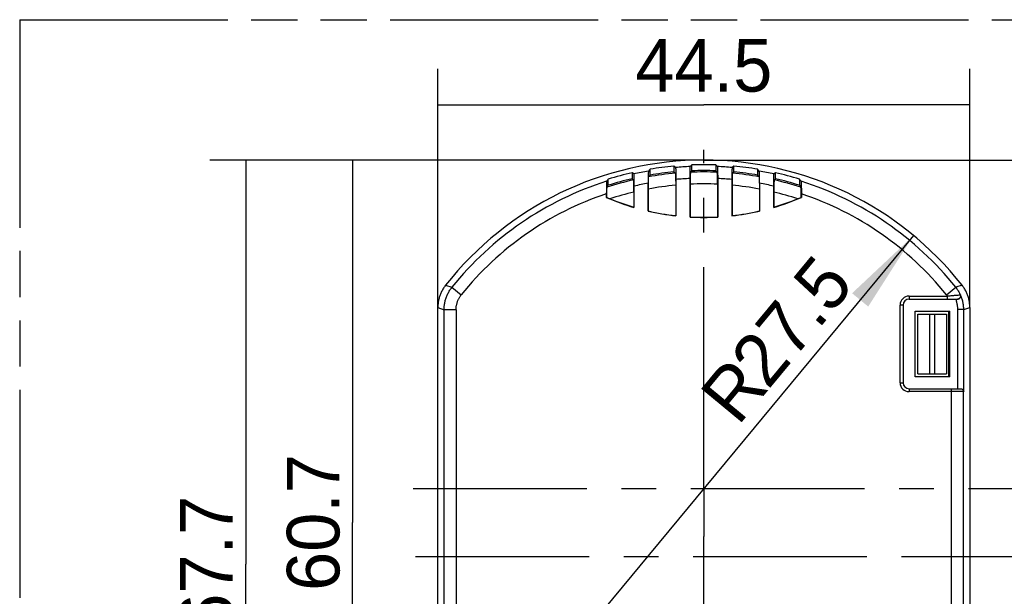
# Model space of a CAD drawing. Header units: millimetres. Extents: x 0 to 210, y 0 to 297.
# Tile 9 of 19: x 50 to 91, y 159 to 183. Entities that reach past the tile are written whole.
import ezdxf
from ezdxf.enums import TextEntityAlignment as Align

# ---------------------------------------------------------------- set-up
doc = ezdxf.new("R2010")
doc.units = ezdxf.units.MM
doc.header["$LTSCALE"] = 19.36
doc.linetypes.add('CENTER', pattern=[0.6, 0.375, -0.075, 0.075, -0.075])
doc.linetypes.add('PHANTOM', pattern=[0.8, 0.45, -0.05, 0.1, -0.05, 0.1, -0.05])
doc.layers.get('0').update_dxf_attribs({"linetype": 'CONTINUOUS'})
for name, color, linetype in [('DEFAULT_3', 7, 'PHANTOM'), ('Z_AXIS', 7, 'CONTINUOUS'), ('Z_DIM_2D', 7, 'CONTINUOUS')]:
    doc.layers.add(name, color=color, linetype=linetype)
doc.styles.add('TEXTSTYLE_3', font='tridonic-metric-print-light.otf')
doc.dimstyles.new('DIMSTYLE_2', dxfattribs={"dimtxt": 2.2, "dimasz": 3.5, "dimexe": 1.5, "dimexo": 0, "dimgap": 0.55, "dimtad": 1, "dimdec": 1, "dimlfac": 2, "dimdsep": 46, "dimtxsty": 'TEXTSTYLE_3', "dimblk": '_FILLED', "dimblk1": '_FILLED', "dimblk2": '_FILLED', "dimcen": 0.09, "dimclrt": 5, "dimadec": 4, "dimazin": 2, "dimtp": 0.3, "dimtm": 0.3, "dimtfac": 1, "dimtdec": 1, "dimtofl": 0, "dimtmove": 0, "dimatfit": 3, "dimldrblk": '_FILLED', "dimfxl": 0, "dimtolj": 1, "dimarcsym": 0})
doc.dimstyles.new('DIMSTYLE_4', dxfattribs={"dimtxt": 2.2, "dimasz": 3.5, "dimexe": 1.5, "dimexo": 0, "dimgap": 0.55, "dimtad": 1, "dimdec": 1, "dimlfac": 2, "dimdsep": 46, "dimtxsty": 'TEXTSTYLE_3', "dimblk": '_FILLED', "dimblk1": '_FILLED', "dimblk2": '_FILLED', "dimcen": 0.09, "dimclrt": 5, "dimadec": 4, "dimazin": 2, "dimtp": 0.1, "dimtm": 0.1, "dimtfac": 1, "dimtdec": 1, "dimtofl": 0, "dimtmove": 0, "dimatfit": 3, "dimldrblk": '_FILLED', "dimfxl": 0, "dimtolj": 1, "dimarcsym": 0})
doc.dimstyles.new('DIMSTYLE_5', dxfattribs={"dimtxt": 2.2, "dimasz": 3.5, "dimexe": 1.5, "dimexo": 0, "dimgap": 0.55, "dimtad": 1, "dimlfac": 2, "dimdsep": 46, "dimtxsty": 'TEXTSTYLE_3', "dimblk": '_FILLED', "dimblk1": '_FILLED', "dimblk2": '_FILLED', "dimcen": 0.09, "dimclrt": 5, "dimadec": 4, "dimazin": 2, "dimtp": 0.3, "dimtm": 0.3, "dimtfac": 1, "dimtofl": 0, "dimtmove": 0, "dimatfit": 3, "dimldrblk": '_FILLED', "dimfxl": 0, "dimtolj": 1, "dimarcsym": 0})
doc.dimstyles.new('DIMSTYLE_7', dxfattribs={"dimtxt": 2.2, "dimasz": 3.5, "dimexe": 1.5, "dimexo": 0, "dimtad": 1, "dimdec": 4, "dimlfac": 2, "dimdsep": 46, "dimtxsty": 'TEXTSTYLE_3', "dimblk": '_FILLED', "dimblk1": '_FILLED', "dimblk2": '_FILLED', "dimcen": 0.09, "dimclrt": 5, "dimadec": 4, "dimazin": 2, "dimtp": 0.2, "dimtm": 0.2, "dimtfac": 1, "dimtdec": 4, "dimtofl": 0, "dimtmove": 0, "dimatfit": 3, "dimldrblk": '_FILLED', "dimfxl": 0, "dimtolj": 1, "dimarcsym": 0})

# ---------------------------------------------------------------- blocks, each defined once
blk = doc.blocks.new('*D3')
at = {"layer": 'Z_DIM_2D', "color": 2, "linetype": 'Continuous', "transparency": 16777216}
for p, q in [((78.139, 177.022), (57.483, 177.022)), ((58.983, 177.022), (58.983, 160.102)), ((58.983, 143.183), (58.983, 160.102)), ((78.139, 143.183), (57.483, 143.183))]:
    blk.add_line(p, q, dxfattribs=at)
at = {"layer": 'Z_DIM_2D', "color": 5, "linetype": 'Continuous', "transparency": 16777216, "style": 'TEXTSTYLE_3'}
blk.add_text('67.7', height=2.2, rotation=90, dxfattribs=at).set_placement((58.433, 160.102), align=Align.CENTER)
blk = doc.blocks.new('_FILLED')
at = {"color": 0, "linetype": 'ByBlock'}
blk.add_solid([(0, 0), (-1, 0.125), (-1, -0.125)], dxfattribs=at)
blk = doc.blocks.new('_NONE')
blk = doc.blocks.new('*D6')
at = {"layer": 'Z_DIM_2D', "color": 2, "linetype": 'Continuous', "transparency": 16777216}
for p, q in [((94.192, 163.272), (94.192, 170.083)), ((94.192, 170.083), (94.192, 161.853)), ((89.816, 163.272), (95.692, 163.272)), ((94.192, 155.433), (94.192, 161.853)), ((86.678, 160.433), (95.692, 160.433)), ((94.192, 160.433), (94.192, 155.433))]:
    blk.add_line(p, q, dxfattribs=at)
at = {"layer": 'Z_DIM_2D', "color": 5, "linetype": 'Continuous', "transparency": 16777216, "style": 'TEXTSTYLE_3'}
for s, p in [(')', (93.642, 168.916)), ('5.7', (93.642, 165.262)), ('(', (93.642, 164.095))]:
    blk.add_text(s, height=2.2, rotation=90, dxfattribs=at).set_placement(p)
blk = doc.blocks.new('*D8')
at = {"layer": 'Z_DIM_2D', "color": 2, "linetype": 'Continuous', "transparency": 16777216}
for p, q in [((78.139, 177.022), (100.312, 177.022)), ((98.812, 177.022), (98.812, 164.298)), ((98.812, 151.573), (98.812, 164.298)), ((87.29, 151.573), (100.312, 151.573))]:
    blk.add_line(p, q, dxfattribs=at)
at = {"layer": 'Z_DIM_2D', "color": 5, "linetype": 'Continuous', "transparency": 16777216, "style": 'TEXTSTYLE_3'}
blk.add_text('50.9', height=2.2, rotation=90, dxfattribs=at).set_placement((98.262, 164.298), align=Align.CENTER)
blk = doc.blocks.new('*D11')
at = {"layer": 'Z_DIM_2D', "color": 2, "linetype": 'Continuous', "transparency": 16777216}
for p, q in [((78.139, 177.022), (61.948, 177.022)), ((63.448, 177.022), (63.448, 161.853)), ((63.448, 146.683), (63.448, 161.853)), ((78.139, 146.683), (61.948, 146.683))]:
    blk.add_line(p, q, dxfattribs=at)
at = {"layer": 'Z_DIM_2D', "color": 5, "linetype": 'Continuous', "transparency": 16777216, "style": 'TEXTSTYLE_3'}
blk.add_text('60.7', height=2.2, rotation=90, dxfattribs=at).set_placement((62.898, 161.853), align=Align.CENTER)
blk = doc.blocks.new('*D13')
at = {"layer": 'Z_DIM_2D', "color": 2, "linetype": 'Continuous', "transparency": 16777216}
for p, q in [((67.014, 170.85), (67.014, 180.834)), ((89.264, 170.85), (89.264, 180.834)), ((67.014, 179.334), (78.139, 179.334)), ((89.264, 179.334), (78.139, 179.334))]:
    blk.add_line(p, q, dxfattribs=at)
at = {"layer": 'Z_DIM_2D', "color": 5, "linetype": 'Continuous', "transparency": 16777216, "style": 'TEXTSTYLE_3'}
blk.add_text('44.5', height=2.2, dxfattribs=at).set_placement((78.139, 179.884), align=Align.CENTER)
blk = doc.blocks.new('*D15')
at = {"layer": 'Z_DIM_2D', "color": 2, "linetype": 'Continuous', "transparency": 16777216}
blk.add_line((86.908, 173.863), (73.915, 158.172), dxfattribs=at)
at = {"layer": 'Z_DIM_2D', "color": 2, "linetype": 'Continuous', "transparency": 16777216, "xscale": 3.5, "yscale": 3.5, "zscale": 3.5, "rotation": 50.37459795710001}
blk.add_blockref('_FILLED', (86.908, 173.863), dxfattribs=at)
at = {"layer": 'Z_DIM_2D', "color": 5, "linetype": 'Continuous', "transparency": 16777216, "style": 'TEXTSTYLE_3'}
for s, p in [('27.5', (80.824, 167.378)), ('R', (79.568, 165.861))]:
    blk.add_text(s, height=2.2, rotation=50.3746, dxfattribs=at).set_placement(p)

msp = doc.modelspace()

# ---------------------------------------------------------------- linework, layer by layer
at = {"color": 7, "linetype": 'Continuous'}
for p, q in [((76.888584, 176.768007), (76.888584, 176.521939)), ((76.954392, 176.707879), (76.888584, 176.768007)), ((76.959472, 176.663241), (76.96027, 176.648057)), ((77.56548, 176.653911), (77.566244, 176.67342)), ((77.638584, 176.816546), (77.572777, 176.748099)), ((77.638584, 176.571376), (77.638584, 176.816546)), ((78.638584, 176.816546), (78.638584, 176.571376)), ((78.704392, 176.748099), (78.638584, 176.816546)), ((78.709715, 176.698725), (78.71053, 176.682386)), ((78.71053, 176.682386), (78.711312, 176.663906)), ((78.711312, 176.663906), (78.712059, 176.643364)), ((79.388584, 176.768007), (79.322777, 176.707879)), ((79.388584, 176.521939), (79.388584, 176.768007)), ((75.138584, 176.489587), (75.138584, 176.238237)), ((75.204392, 176.436938), (75.138584, 176.489587)), ((75.209423, 176.392912), (75.210217, 176.377772)), ((75.210217, 176.377772), (75.210987, 176.360559)), ((75.210987, 176.360559), (75.211724, 176.341471)), ((75.211724, 176.341471), (75.212417, 176.320723)), ((75.213375, 176.286639), (75.213958, 176.261969)), ((75.213958, 176.261969), (75.214503, 176.235571)), ((75.810316, 176.281986), (75.809669, 176.23469)), ((75.811073, 176.326555), (75.810316, 176.281986)), ((75.811639, 176.354777), (75.811073, 176.326555)), ((75.812246, 176.381501), (75.811639, 176.354777)), ((75.812894, 176.40668), (75.812246, 176.381501)), ((75.813582, 176.430316), (75.812894, 176.40668)), ((75.814307, 176.452292), (75.813582, 176.430316)), ((75.815066, 176.472441), (75.814307, 176.452292)), ((75.815849, 176.490587), (75.815066, 176.472441)), ((75.828242, 176.318524), (75.88765, 176.389036)), ((75.88765, 176.389036), (75.888169, 176.637639)), ((76.888584, 176.521939), (76.947845, 176.467895)), ((76.953315, 176.416388), (76.954087, 176.400525)), ((76.954087, 176.400525), (76.954833, 176.382638)), ((76.954833, 176.382638), (76.955549, 176.362763)), ((76.955549, 176.362763), (76.956228, 176.341106)), ((76.956228, 176.341106), (76.956864, 176.317836)), ((76.956864, 176.317836), (76.957457, 176.293041)), ((76.957457, 176.293041), (76.958005, 176.266746)), ((76.958005, 176.266746), (76.958507, 176.239028)), ((76.96027, 176.648057), (76.961043, 176.630862)), ((76.961043, 176.630862), (76.96178, 176.611833)), ((76.96178, 176.611833), (76.962473, 176.591189)), ((76.962473, 176.591189), (76.96312, 176.569056)), ((76.96312, 176.569056), (76.963722, 176.545428)), ((76.963722, 176.545428), (76.964282, 176.520236)), ((76.964282, 176.520236), (76.964802, 176.493342)), ((76.964802, 176.493342), (76.96528, 176.464794)), ((76.96528, 176.464794), (76.965711, 176.434828)), ((76.965711, 176.434828), (76.966092, 176.403652)), ((76.966092, 176.403652), (76.966417, 176.371736)), ((76.966417, 176.371736), (76.96668, 176.339656)), ((76.96668, 176.339656), (76.966882, 176.307393)), ((76.966882, 176.307393), (76.967026, 176.27481)), ((76.967026, 176.27481), (76.967112, 176.241748)), ((77.560027, 174.635808), (77.560059, 176.282364)), ((77.560059, 176.282364), (77.560155, 176.317301)), ((77.560155, 176.317301), (77.560316, 176.351887)), ((77.560316, 176.351887), (77.560539, 176.385958)), ((77.560539, 176.385958), (77.560824, 176.419353)), ((77.560824, 176.419353), (77.56117, 176.451907)), ((77.56117, 176.451907), (77.561575, 176.483456)), ((77.561575, 176.483456), (77.562037, 176.513843)), ((77.562037, 176.513843), (77.562554, 176.542938)), ((77.562554, 176.542938), (77.563122, 176.570572)), ((77.563122, 176.570572), (77.56374, 176.59661)), ((77.56374, 176.59661), (77.564404, 176.620923)), ((77.568583, 176.27542), (77.568121, 176.245048)), ((77.569099, 176.304499), (77.568583, 176.27542)), ((77.569667, 176.332122), (77.569099, 176.304499)), ((77.570285, 176.358158), (77.569667, 176.332122)), ((77.570949, 176.382481), (77.570285, 176.358158)), ((77.57279, 176.435016), (77.572025, 176.415492)), ((77.579323, 176.509709), (77.638584, 176.571376)), ((78.638584, 176.571376), (78.697845, 176.509709)), ((78.703983, 176.443999), (78.703169, 176.460334)), ((78.704765, 176.425531), (78.703983, 176.443999)), ((78.705511, 176.405003), (78.704765, 176.425531)), ((78.706218, 176.382529), (78.705511, 176.405003)), ((78.706882, 176.358215), (78.706218, 176.382529)), ((78.7075, 176.332177), (78.706882, 176.358215)), ((78.708069, 176.304542), (78.7075, 176.332177)), ((78.708585, 176.275447), (78.708069, 176.304542)), ((78.709047, 176.24506), (78.708585, 176.275447)), ((78.712059, 176.643364), (78.712766, 176.620875)), ((78.712766, 176.620875), (78.71343, 176.596553)), ((78.71343, 176.596553), (78.714048, 176.570517)), ((78.714048, 176.570517), (78.714616, 176.542894)), ((78.714616, 176.542894), (78.715132, 176.513816)), ((78.715132, 176.513816), (78.715594, 176.483445)), ((78.715594, 176.483445), (78.715998, 176.451906)), ((78.715998, 176.451906), (78.716344, 176.419354)), ((78.716344, 176.419354), (78.71663, 176.385958)), ((78.71663, 176.385958), (78.716853, 176.351886)), ((78.716853, 176.351886), (78.717013, 176.317301)), ((78.717013, 176.317301), (78.71711, 176.282365)), ((78.71711, 176.282365), (78.717142, 174.635808)), ((79.31021, 176.290808), (79.310056, 176.240849)), ((79.310497, 176.340527), (79.31021, 176.290808)), ((79.310915, 176.388878), (79.310497, 176.340527)), ((79.311457, 176.435265), (79.310915, 176.388878)), ((79.312115, 176.479011), (79.311457, 176.435265)), ((79.312617, 176.506725), (79.312115, 176.479011)), ((79.313165, 176.533017), (79.312617, 176.506725)), ((79.313758, 176.557811), (79.313165, 176.533017)), ((79.314394, 176.581079), (79.313758, 176.557811)), ((79.315072, 176.602736), (79.314394, 176.581079)), ((79.315789, 176.622611), (79.315072, 176.602736)), ((79.316535, 176.640498), (79.315789, 176.622611)), ((79.319168, 176.267019), (79.318669, 176.239277)), ((79.319708, 176.293059), (79.319168, 176.267019)), ((79.320289, 176.317459), (79.319708, 176.293059)), ((79.320913, 176.340336), (79.320289, 176.317459)), ((79.321583, 176.361732), (79.320913, 176.340336)), ((79.322299, 176.38159), (79.321583, 176.361732)), ((79.323055, 176.399727), (79.322299, 176.38159)), ((79.329323, 176.467895), (79.388584, 176.521939)), ((80.388584, 176.637709), (80.388584, 176.389196)), ((80.388584, 176.389196), (80.447845, 176.318715)), ((80.452884, 176.273107), (80.453668, 176.258017)), ((80.453668, 176.258017), (80.454426, 176.240907)), ((80.460247, 176.49834), (80.45946, 176.513581)), ((80.461004, 176.48115), (80.460247, 176.49834)), ((80.461732, 176.461981), (80.461004, 176.48115)), ((80.462426, 176.440946), (80.461732, 176.461981)), ((80.463082, 176.418153), (80.462426, 176.440946)), ((80.463699, 176.393662), (80.463082, 176.418153)), ((80.464274, 176.367521), (80.463699, 176.393662)), ((80.464806, 176.339764), (80.464274, 176.367521)), ((80.465287, 176.310701), (80.464806, 176.339764)), ((80.465909, 176.265176), (80.465287, 176.310701)), ((80.466411, 176.217264), (80.465909, 176.265176)), ((81.062674, 176.235982), (81.063223, 176.262532)), ((81.063223, 176.262532), (81.063809, 176.287237)), ((81.063809, 176.287237), (81.064436, 176.310256)), ((81.064436, 176.310256), (81.065104, 176.331641)), ((81.065104, 176.331641), (81.065815, 176.351406)), ((81.065815, 176.351406), (81.066565, 176.36946)), ((81.138584, 176.489587), (81.072777, 176.436938)), ((81.138584, 176.238237), (81.138584, 176.489587)), ((74.061524, 175.847968), (74.06096, 175.798515)), ((74.062204, 175.894337), (74.061524, 175.847968)), ((74.062721, 175.923618), (74.062204, 175.894337)), ((74.063279, 175.951116), (74.062721, 175.923618)), ((74.063879, 175.976941), (74.063279, 175.951116)), ((74.064522, 176.00117), (74.063879, 175.976941)), ((74.065204, 176.023596), (74.064522, 176.00117)), ((74.065918, 176.044075), (74.065204, 176.023596)), ((74.06666, 176.062513), (74.065918, 176.044075)), ((74.116659, 176.192319), (74.072777, 176.132567)), ((74.079323, 175.884364), (74.138584, 175.965431)), ((74.138584, 176.222078), (74.116659, 176.192319)), ((74.138584, 175.965431), (74.138584, 176.222078)), ((75.138584, 176.238237), (75.197845, 176.191036)), ((75.203666, 176.131921), (75.202869, 176.147124)), ((75.204434, 176.11478), (75.203666, 176.131921)), ((75.205165, 176.095845), (75.204434, 176.11478)), ((75.205854, 176.075264), (75.205165, 176.095845)), ((75.207397, 176.016612), (75.20681, 176.041333)), ((75.207946, 175.990042), (75.207397, 176.016612)), ((75.208455, 175.961587), (75.207946, 175.990042)), ((75.208919, 175.93153), (75.208455, 175.961587)), ((75.209519, 175.884158), (75.208919, 175.93153)), ((75.209989, 175.835285), (75.209519, 175.884158)), ((75.214503, 176.235571), (75.215008, 176.207323)), ((75.215008, 176.207323), (75.215469, 176.177434)), ((75.215469, 176.177434), (75.215882, 176.146126)), ((75.215882, 176.146126), (75.216242, 176.113715)), ((75.216242, 176.113715), (75.216542, 176.080787)), ((75.216542, 176.080787), (75.216779, 176.047667)), ((75.216779, 176.047667), (75.216956, 176.014219)), ((75.216956, 176.014219), (75.217074, 175.98036)), ((75.217074, 175.98036), (75.217134, 175.945428)), ((75.217134, 175.945428), (75.217142, 175.038804)), ((75.808485, 176.083687), (75.805953, 174.884881)), ((75.808746, 176.134633), (75.808485, 176.083687)), ((75.809143, 176.185354), (75.808746, 176.134633)), ((75.809669, 176.23469), (75.809143, 176.185354)), ((75.812511, 174.89009), (75.814528, 175.842363)), ((75.814528, 175.842363), (75.814687, 175.876308)), ((75.814687, 175.876308), (75.814903, 175.909881)), ((75.814903, 175.909881), (75.815177, 175.943087)), ((75.815696, 175.99206), (75.816111, 176.023822)), ((75.816111, 176.023822), (75.816576, 176.054482)), ((75.816576, 176.054482), (75.817093, 176.08409)), ((75.817093, 176.08409), (75.81766, 176.112567)), ((75.81766, 176.112567), (75.81827, 176.139561)), ((75.81827, 176.139561), (75.81892, 176.164901)), ((75.81892, 176.164901), (75.819606, 176.188567)), ((75.819606, 176.188567), (75.820327, 176.210505)), ((75.820327, 176.210505), (75.821081, 176.23063)), ((75.821081, 176.23063), (75.821861, 176.248822)), ((76.958507, 176.239028), (76.958958, 176.210131)), ((76.958958, 176.210131), (76.959358, 176.180111)), ((76.959358, 176.180111), (76.959707, 176.148878)), ((76.959707, 176.148878), (76.96, 176.11678)), ((76.96, 176.11678), (76.960236, 176.084054)), ((76.960236, 176.084054), (76.960413, 176.050781)), ((76.960413, 176.050781), (76.96053, 176.017456)), ((76.96053, 176.017456), (76.960588, 175.984026)), ((76.960588, 175.984026), (76.960596, 174.693263)), ((76.967112, 176.241748), (76.967142, 176.207199)), ((76.967142, 176.207199), (76.967142, 174.685929)), ((77.566605, 176.043966), (77.566573, 174.642002)), ((77.566774, 176.096249), (77.566605, 176.043966)), ((77.567086, 176.14756), (77.566774, 176.096249)), ((77.567536, 176.197349), (77.567086, 176.14756)), ((77.568121, 176.245048), (77.567536, 176.197349)), ((78.709452, 176.21351), (78.709047, 176.24506)), ((78.709948, 176.164353), (78.709452, 176.21351)), ((78.710306, 176.113489), (78.709948, 176.164353)), ((78.710523, 176.061467), (78.710306, 176.113489)), ((78.710595, 176.008844), (78.710523, 176.061467)), ((78.710596, 176.008844), (78.710596, 174.642002)), ((79.310056, 176.240849), (79.310027, 174.685929)), ((79.316603, 176.001706), (79.316573, 174.693263)), ((79.316754, 176.051125), (79.316603, 176.001706)), ((79.317035, 176.099643), (79.316754, 176.051125)), ((79.317453, 176.147749), (79.317035, 176.099643)), ((79.318004, 176.194836), (79.317453, 176.147749)), ((79.318669, 176.239277), (79.318004, 176.194836)), ((80.454426, 176.240907), (80.455158, 176.221733)), ((80.455158, 176.221733), (80.455857, 176.200644)), ((80.455857, 176.200644), (80.456517, 176.177816)), ((80.456517, 176.177816), (80.457134, 176.153393)), ((80.457134, 176.153393), (80.457707, 176.127454)), ((80.457707, 176.127454), (80.458236, 176.099954)), ((80.458236, 176.099954), (80.458718, 176.071062)), ((80.458718, 176.071062), (80.459148, 176.041087)), ((80.459148, 176.041087), (80.459526, 176.009868)), ((80.459526, 176.009868), (80.459852, 175.977471)), ((80.459852, 175.977471), (80.460119, 175.944438)), ((80.460119, 175.944438), (80.460328, 175.910728)), ((80.460328, 175.910728), (80.460477, 175.876663)), ((80.460477, 175.876663), (80.460566, 175.842752)), ((80.460566, 175.842752), (80.460596, 174.889157)), ((80.466783, 176.168015), (80.466411, 176.217264)), ((80.467024, 176.117856), (80.466783, 176.168015)), ((80.467135, 176.06687), (80.467024, 176.117856)), ((80.467135, 176.06687), (80.467142, 174.883944)), ((81.060095, 175.980659), (81.060215, 176.014777)), ((81.060215, 176.014777), (81.060394, 176.048379)), ((81.060394, 176.048379), (81.060632, 176.081415)), ((81.060632, 176.081415), (81.06093, 176.114056)), ((81.06093, 176.114056), (81.061288, 176.146231)), ((81.061288, 176.146231), (81.061701, 176.17753)), ((81.061701, 176.17753), (81.062165, 176.207555)), ((81.062165, 176.207555), (81.062674, 176.235982)), ((81.067647, 175.883962), (81.067174, 175.834656)), ((81.068248, 175.931428), (81.067647, 175.883962)), ((81.068957, 175.975718), (81.068248, 175.931428)), ((81.069482, 176.003071), (81.068957, 175.975718)), ((81.070046, 176.028577), (81.069482, 176.003071)), ((81.070651, 176.052477), (81.070046, 176.028577)), ((81.071301, 176.074828), (81.070651, 176.052477)), ((81.071994, 176.095582), (81.071301, 176.074828)), ((81.07273, 176.114676), (81.071994, 176.095582)), ((81.073501, 176.131891), (81.07273, 176.114676)), ((81.079323, 176.191036), (81.138584, 176.238237)), ((82.138584, 176.222078), (82.138584, 175.965431)), ((82.182445, 176.162482), (82.138584, 176.222078)), ((82.138584, 175.965431), (82.197845, 175.884364)), ((82.204392, 176.132567), (82.182445, 176.162482)), ((82.209364, 176.085831), (82.210155, 176.070147)), ((82.210155, 176.070147), (82.210926, 176.052307)), ((82.210926, 176.052307), (82.211663, 176.032561)), ((82.211663, 176.032561), (82.212359, 176.01111)), ((82.212359, 176.01111), (82.213014, 175.987912)), ((82.213014, 175.987912), (82.213627, 175.963053)), ((82.213627, 175.963053), (82.214198, 175.936528)), ((82.214198, 175.936528), (82.21473, 175.908094)), ((82.21473, 175.908094), (82.215219, 175.877938)), ((82.215219, 175.877938), (82.215658, 175.846495)), ((74.060058, 175.639434), (74.060027, 175.453538)), ((74.060027, 175.453538), (74.06683, 175.458033)), ((74.06022, 175.693232), (74.060058, 175.639434)), ((74.060522, 175.74666), (74.06022, 175.693232)), ((74.06096, 175.798515), (74.060522, 175.74666)), ((74.067171, 175.511859), (74.06683, 175.458033)), ((74.067642, 175.563011), (74.067171, 175.511859)), ((74.068241, 175.611855), (74.067642, 175.563011)), ((74.068711, 175.643104), (74.068241, 175.611855)), ((74.06923, 175.672906), (74.068711, 175.643104)), ((74.069792, 175.700967), (74.06923, 175.672906)), ((74.070397, 175.727301), (74.069792, 175.700967)), ((74.071041, 175.751792), (74.070397, 175.727301)), ((74.071716, 175.774212), (74.071041, 175.751792)), ((74.072423, 175.794631), (74.071716, 175.774212)), ((74.073166, 175.81316), (74.072423, 175.794631)), ((75.210325, 175.785455), (75.209989, 175.835285)), ((75.210527, 175.734361), (75.210325, 175.785455)), ((75.210596, 175.680915), (75.210527, 175.734361)), ((75.210596, 175.680915), (75.210596, 175.047547)), ((81.06684, 175.784799), (81.066641, 175.734067)), ((81.067174, 175.834656), (81.06684, 175.784799)), ((82.203619, 175.821717), (82.202833, 175.837288)), ((82.204382, 175.804042), (82.203619, 175.821717)), ((82.205106, 175.784568), (82.204382, 175.804042)), ((82.205796, 175.763191), (82.205106, 175.784568)), ((82.206453, 175.739844), (82.205796, 175.763191)), ((82.207076, 175.714477), (82.206453, 175.739844)), ((82.207656, 175.687465), (82.207076, 175.714477)), ((82.208197, 175.658598), (82.207656, 175.687465)), ((82.208693, 175.628055), (82.208197, 175.658598)), ((82.209137, 175.59614), (82.208693, 175.628055)), ((82.209523, 175.563403), (82.209137, 175.59614)), ((82.209996, 175.512071), (82.209523, 175.563403)), ((82.210338, 175.458033), (82.209996, 175.512071)), ((82.217142, 175.453538), (82.210338, 175.458033)), ((82.216221, 175.797021), (82.216525, 175.763095)), ((82.216525, 175.763095), (82.216768, 175.728725)), ((82.216768, 175.728725), (82.21695, 175.693795)), ((82.21695, 175.693795), (82.217073, 175.65836)), ((82.217073, 175.65836), (82.217134, 175.621945)), ((82.217134, 175.621945), (82.217142, 175.453538)), ((75.210596, 175.047547), (75.217142, 175.038804)), ((81.060027, 175.038804), (81.066573, 175.047547)), ((75.812511, 174.89009), (75.805953, 174.884881)), ((76.960596, 174.693263), (76.967142, 174.685929)), ((77.560027, 174.635808), (77.566573, 174.642002)), ((78.710596, 174.642002), (78.717142, 174.635808)), ((79.310027, 174.685929), (79.316573, 174.693263)), ((80.460596, 174.889157), (80.467142, 174.883944)), ((67.604133, 171.695083), (67.994503, 171.382959)), ((88.282665, 171.382959), (88.673043, 171.695089)), ((86.469824, 170.952166), (86.469824, 167.702166)), ((86.719824, 171.202166), (88.753979, 171.202166)), ((67.013584, 152.855562), (67.013584, 170.850067)), ((86.969824, 167.952166), (86.969824, 170.702166)), ((86.969824, 170.702166), (88.419824, 170.702166)), ((87.0878, 170.573119), (88.287775, 170.573243)), ((87.088046, 168.073117), (87.0878, 170.573119)), ((88.287775, 170.573243), (88.288022, 168.073252)), ((88.386436, 167.952166), (88.385853, 170.702166)), ((88.419824, 167.952166), (88.419824, 170.702166)), ((89.263584, 170.850067), (89.263584, 152.855562)), ((87.088046, 168.073117), (88.288022, 168.073252)), ((88.419824, 167.952166), (86.969824, 167.952166)), ((86.719824, 167.452166), (88.877476, 167.452166))]:
    msp.add_line(p, q, dxfattribs=at)
at = {"color": 9, "linetype": 'Continuous'}
for p, q in [((67.334876, 171.777627), (67.604105, 171.695106)), ((88.942293, 171.777627), (88.673063, 171.695106)), ((86.719824, 171.327166), (86.719824, 171.202166)), ((86.719824, 171.327166), (88.324162, 171.327166)), ((88.324162, 171.202166), (88.324162, 171.327166)), ((88.44259, 171.341226), (88.478151, 171.345086)), ((88.478151, 171.345086), (88.511086, 171.348526)), ((88.560673, 171.353475), (88.592121, 171.356462)), ((88.592121, 171.356462), (88.622108, 171.35924)), ((88.622108, 171.35924), (88.651967, 171.36191)), ((88.651967, 171.36191), (88.693112, 171.365441)), ((88.693112, 171.365441), (88.73095, 171.368582)), ((88.73095, 171.368582), (88.754074, 171.37044)), ((88.754074, 171.37044), (88.775143, 171.37208)), ((88.775143, 171.37208), (88.81144, 171.374803)), ((88.81144, 171.374803), (88.832978, 171.376393)), ((88.832978, 171.376393), (88.863049, 171.378568)), ((88.863049, 171.378568), (88.867102, 171.378847)), ((88.875002, 171.378629), (88.867112, 171.378851)), ((86.344824, 167.702166), (86.344824, 170.952166)), ((86.469824, 170.952166), (86.344824, 170.952166)), ((88.753979, 171.202166), (88.753347, 171.202166)), ((67.013584, 170.850067), (67.275786, 170.758688)), ((67.275786, 152.94694), (67.275786, 170.758688)), ((67.775615, 170.758688), (67.275786, 170.758688)), ((67.775615, 170.758688), (67.775615, 152.94694)), ((87.588046, 168.073173), (87.5878, 170.573171)), ((87.787775, 170.573191), (87.788022, 168.073195)), ((88.758186, 167.452166), (88.758186, 170.761043)), ((89.0081, 170.761043), (88.758186, 170.761043)), ((89.0081, 170.761043), (89.263584, 170.850067)), ((89.0081, 167.327166), (89.0081, 170.761043)), ((86.344824, 167.702166), (86.469824, 167.702166)), ((86.719824, 167.452166), (86.719824, 167.327166)), ((89.0081, 167.327166), (86.719824, 167.327166)), ((88.501554, 152.94694), (88.501554, 167.452166)), ((89.001382, 152.94694), (89.001382, 167.327166))]:
    msp.add_line(p, q, dxfattribs=at)
at = {"color": 7, "linetype": 'Continuous'}
for points in [[(76.954392, 176.707879), (76.954848, 176.707163), (76.955295, 176.705908), (76.95573, 176.704116), (76.956158, 176.701781), (76.956584, 176.698898), (76.957005, 176.695467), (76.957424, 176.691483), (76.957838, 176.68695), (76.95825, 176.681872), (76.958659, 176.676234), (76.959067, 176.670017), (76.959472, 176.663241)], [(77.566244, 176.67342), (77.567043, 176.690831), (77.567453, 176.698726), (77.567871, 176.706067), (77.568295, 176.712844), (77.568726, 176.719048), (77.569161, 176.724672), (77.569602, 176.729708), (77.570047, 176.734152), (77.570495, 176.737996), (77.570947, 176.741238), (77.571402, 176.743873), (77.571859, 176.745897), (77.572317, 176.747305), (77.572777, 176.748099)], [(78.704392, 176.748099), (78.704852, 176.747305), (78.70531, 176.745897), (78.705767, 176.743873), (78.706221, 176.741238), (78.706673, 176.737996), (78.707122, 176.734151), (78.707567, 176.729708), (78.708007, 176.724672), (78.708443, 176.719048), (78.708873, 176.712844), (78.709297, 176.706067), (78.709715, 176.698725)], [(79.322777, 176.707879), (79.322338, 176.707191), (79.321901, 176.705952), (79.321468, 176.704161), (79.321038, 176.701823), (79.320611, 176.698945), (79.320186, 176.695522), (79.319764, 176.691552), (79.319345, 176.687039), (79.318929, 176.681993), (79.318518, 176.6764), (79.318108, 176.670239), (79.317704, 176.663549), (79.317307, 176.656362), (79.316535, 176.640498)], [(75.204392, 176.436938), (75.204843, 176.436278), (75.205285, 176.435078), (75.205716, 176.433339), (75.206141, 176.431057), (75.206561, 176.428229), (75.206979, 176.424853), (75.207393, 176.420921), (75.207804, 176.416438), (75.208211, 176.411414), (75.208616, 176.405827), (75.209021, 176.399653), (75.209423, 176.392912)], [(75.212417, 176.320723), (75.213067, 176.298384), (75.213375, 176.286639)], [(75.822198, 176.559568), (75.82176, 176.558764), (75.821324, 176.557413), (75.820891, 176.555512), (75.820459, 176.553067), (75.820028, 176.550083), (75.819599, 176.546555), (75.81917, 176.542474), (75.818744, 176.537855), (75.818321, 176.532714), (75.8179, 176.527029), (75.81748, 176.520768), (75.817064, 176.513973), (75.816653, 176.506683), (75.815849, 176.490587)], [(75.821861, 176.248822), (75.822667, 176.265044), (75.823079, 176.272421), (75.823499, 176.279312), (75.823924, 176.285673), (75.824349, 176.291448), (75.824777, 176.29667), (75.825208, 176.301357), (75.825641, 176.305489), (75.826074, 176.309049), (75.826508, 176.31205), (75.826941, 176.314497), (75.827375, 176.31639), (75.827808, 176.317733), (75.828242, 176.318524)], [(75.888169, 176.637639), (75.877179, 176.624664), (75.822198, 176.559568)], [(76.947845, 176.467895), (76.948285, 176.467208), (76.948721, 176.46597), (76.949154, 176.46418), (76.949584, 176.461842), (76.950011, 176.458965), (76.950436, 176.455543), (76.950858, 176.451573), (76.951277, 176.447061), (76.951693, 176.442016), (76.952104, 176.436424), (76.952513, 176.430264), (76.952918, 176.423574), (76.953315, 176.416388)], [(77.564404, 176.620923), (77.565111, 176.643397), (77.56548, 176.653911)], [(77.572025, 176.415492), (77.571656, 176.404971), (77.570949, 176.382481)], [(77.579323, 176.509709), (77.578863, 176.508916), (77.578405, 176.507508), (77.577948, 176.505483), (77.577494, 176.502848), (77.577042, 176.499606), (77.576593, 176.495761), (77.576148, 176.491317), (77.575708, 176.486281), (77.575272, 176.480657), (77.574842, 176.474452), (77.574418, 176.467675), (77.574, 176.460333), (77.573589, 176.452436), (77.57279, 176.435016)], [(78.703169, 176.460334), (78.702751, 176.467675), (78.702327, 176.474452), (78.701896, 176.480656), (78.701461, 176.486281), (78.70102, 176.491317), (78.700576, 176.495761), (78.700127, 176.499606), (78.699675, 176.502848), (78.69922, 176.505483), (78.698764, 176.507508), (78.698305, 176.508916), (78.697845, 176.509709)], [(79.329323, 176.467895), (79.328867, 176.46718), (79.328421, 176.465926), (79.327985, 176.464135), (79.327557, 176.461801), (79.327132, 176.458919), (79.32671, 176.455488), (79.326292, 176.451506), (79.325877, 176.446973), (79.325466, 176.441896), (79.325057, 176.436259), (79.324649, 176.430042), (79.324244, 176.423267), (79.323842, 176.415938), (79.323055, 176.399727)], [(80.454392, 176.559669), (80.443419, 176.572713), (80.388584, 176.637709)], [(80.447845, 176.318715), (80.448281, 176.31791), (80.448714, 176.316557), (80.449144, 176.314656), (80.449571, 176.312209), (80.449996, 176.309224), (80.450417, 176.305695), (80.450838, 176.301613), (80.451254, 176.296992), (80.451667, 176.291851), (80.452075, 176.286165), (80.452482, 176.279902), (80.452884, 176.273107)], [(80.45946, 176.513581), (80.459054, 176.52047), (80.458643, 176.526829), (80.45823, 176.532604), (80.457813, 176.537824), (80.457391, 176.542509), (80.456966, 176.54664), (80.45654, 176.5502), (80.456113, 176.553199), (80.455685, 176.555645), (80.455255, 176.557538), (80.454824, 176.558879), (80.454392, 176.559669)], [(81.066565, 176.36946), (81.067349, 176.385656), (81.067751, 176.393002), (81.068158, 176.399804), (81.068567, 176.406037), (81.068976, 176.411657), (81.069387, 176.416693), (81.069799, 176.421154), (81.070212, 176.425048), (81.070627, 176.428379), (81.071045, 176.43116), (81.071465, 176.433402), (81.071892, 176.435109), (81.07233, 176.436288), (81.072777, 176.436938)], [(74.072777, 176.132567), (74.072347, 176.131695), (74.071921, 176.130278), (74.071498, 176.128315), (74.071078, 176.125808), (74.070661, 176.122764), (74.070246, 176.119172), (74.069832, 176.115018), (74.069421, 176.110327), (74.069016, 176.105137), (74.068615, 176.099403), (74.068213, 176.093072), (74.067816, 176.0862), (74.067425, 176.078831), (74.06666, 176.062513)], [(74.079323, 175.884364), (74.078883, 175.883474), (74.078448, 175.882027), (74.078019, 175.880022), (74.077594, 175.877462), (74.077175, 175.874357), (74.076759, 175.870689), (74.076343, 175.866428), (74.075931, 175.86162), (74.075526, 175.856312), (74.075124, 175.850475), (74.074726, 175.844098), (74.07433, 175.83718), (74.073937, 175.829713), (74.073166, 175.81316)], [(75.202869, 176.147124), (75.202462, 176.153924), (75.202053, 176.160156), (75.201644, 176.165774), (75.201233, 176.170808), (75.200822, 176.175267), (75.200408, 176.179159), (75.199993, 176.182488), (75.199576, 176.185266), (75.199156, 176.187506), (75.198729, 176.189211), (75.198292, 176.190388), (75.197845, 176.191036)], [(75.20681, 176.041333), (75.206502, 176.053055), (75.205854, 176.075264)], [(75.815177, 175.943087), (75.815508, 175.975849), (75.815696, 175.99206)], [(81.060027, 175.038804), (81.060057, 175.963311), (81.060095, 175.980659)], [(81.079323, 176.191036), (81.078872, 176.190378), (81.07843, 176.18918), (81.077999, 176.187443), (81.077575, 176.185162), (81.077155, 176.182336), (81.076738, 176.178962), (81.076324, 176.175031), (81.075913, 176.170551), (81.075506, 176.165528), (81.075101, 176.159943), (81.074697, 176.15377), (81.074295, 176.14703), (81.073501, 176.131891)], [(82.202833, 175.837288), (82.202434, 175.844249), (82.202032, 175.850662), (82.201627, 175.856528), (82.201219, 175.861854), (82.200804, 175.866662), (82.200386, 175.870909), (82.199969, 175.87455), (82.199551, 175.877618), (82.199129, 175.880133), (82.198704, 175.882093), (82.198276, 175.883504), (82.197845, 175.884364)], [(82.204392, 176.132567), (82.204836, 176.131667), (82.205272, 176.130232), (82.205698, 176.128263), (82.206116, 176.125758), (82.206531, 176.122718), (82.206942, 176.119131), (82.207351, 176.114982), (82.207758, 176.110281), (82.208161, 176.105043), (82.208562, 176.099235), (82.208963, 176.092823), (82.209364, 176.085831)], [(82.215658, 175.846495), (82.216047, 175.813754), (82.216221, 175.797021)], [(74.06683, 175.458033), (74.088872, 175.448584), (74.111337, 175.439032), (74.134228, 175.429379), (74.157545, 175.419629), (74.181289, 175.409784), (74.205461, 175.399849)], [(81.066641, 175.734067), (81.066604, 175.716815), (81.066573, 175.047547)], [(82.071708, 175.399849), (82.095894, 175.40979), (82.119646, 175.419638), (82.142966, 175.42939), (82.165854, 175.439042), (82.188311, 175.44859), (82.210338, 175.458033)], [(67.334889, 171.777616), (67.311475, 171.747077), (67.288868, 171.71597), (67.267061, 171.684285), (67.246074, 171.652052), (67.225921, 171.619292), (67.206616, 171.586027), (67.188171, 171.552279), (67.170597, 171.518069), (67.153905, 171.483416), (67.138107, 171.448346), (67.123214, 171.412882), (67.109235, 171.377049), (67.096181, 171.340869), (67.084059, 171.304367), (67.072877, 171.267566), (67.062643, 171.230492), (67.053363, 171.193167), (67.045044, 171.155618), (67.037691, 171.11787), (67.031309, 171.079946), (67.025901, 171.04187), (67.021471, 171.003665), (67.018023, 170.965358), (67.015557, 170.926972), (67.014078, 170.888546), (67.013584, 170.850067)], [(89.263584, 170.850067), (89.26309, 170.888545), (89.261611, 170.926971), (89.259146, 170.965356), (89.255698, 171.003665), (89.251267, 171.041871), (89.245859, 171.079949), (89.239476, 171.117875), (89.232123, 171.155626), (89.223802, 171.193179), (89.214522, 171.230507), (89.204286, 171.267584), (89.193104, 171.304386), (89.180981, 171.340889), (89.167926, 171.377068), (89.153948, 171.412899), (89.139056, 171.44836), (89.123259, 171.483427), (89.106568, 171.518077), (89.088995, 171.552284), (89.070551, 171.58603), (89.051247, 171.619293), (89.031095, 171.652051), (89.010109, 171.684283), (88.988301, 171.715969), (88.965694, 171.747076), (88.942279, 171.777616)], [(67.275807, 170.758688), (67.276307, 170.797379), (67.277808, 170.836094), (67.280313, 170.874811), (67.283824, 170.913496), (67.28834, 170.952118), (67.293861, 170.990645), (67.300387, 171.02905), (67.307911, 171.067287), (67.316422, 171.105303), (67.32592, 171.143089), (67.336398, 171.180625), (67.347849, 171.21788), (67.360265, 171.254824), (67.373634, 171.291428), (67.387946, 171.327663), (67.40319, 171.363506), (67.419354, 171.398927), (67.43643, 171.433913), (67.454415, 171.468457), (67.473287, 171.502515), (67.493022, 171.536048), (67.513608, 171.569037), (67.535026, 171.60146), (67.557261, 171.633293), (67.580293, 171.664515), (67.604105, 171.695106)], [(88.673063, 171.695106), (88.695898, 171.665803), (88.718007, 171.635934), (88.739375, 171.605519), (88.759989, 171.574574), (88.779834, 171.543118), (88.798899, 171.51117), (88.817171, 171.47875), (88.834639, 171.445877), (88.851289, 171.412571), (88.867112, 171.378851)], [(88.753979, 171.202166), (88.759756, 171.202297), (88.765477, 171.202686), (88.771121, 171.203323), (88.776705, 171.204204), (88.782233, 171.205328), (88.787722, 171.206696), (88.793196, 171.208319), (88.798636, 171.210197), (88.804028, 171.212332), (88.809378, 171.214732), (88.814674, 171.217402), (88.81994, 171.220366), (88.82523, 171.223679), (88.830424, 171.22729), (88.835425, 171.231135), (88.840247, 171.235226), (88.844869, 171.239546), (88.849302, 171.244108), (88.853549, 171.248927), (88.857599, 171.254003), (88.861439, 171.259341), (88.865061, 171.264951), (88.868452, 171.270848), (88.871589, 171.277035), (88.874464, 171.283551), (88.877002, 171.290285), (88.879149, 171.297103), (88.880923, 171.304062), (88.88232, 171.311191), (88.883317, 171.318452), (88.883896, 171.325801), (88.884046, 171.333278), (88.883738, 171.340951), (88.882948, 171.348676), (88.881677, 171.356335), (88.879924, 171.363909), (88.877698, 171.371349), (88.875004, 171.37863)], [(89.00808, 170.761043), (89.007552, 170.800823), (89.005969, 170.840574), (89.003332, 170.880269), (88.999643, 170.91988), (88.994905, 170.959379), (88.989121, 170.998738), (88.982295, 171.037931), (88.974431, 171.076928), (88.965536, 171.115702), (88.955616, 171.154227), (88.944677, 171.192475), (88.932728, 171.23042), (88.919776, 171.268034), (88.905831, 171.305291), (88.890903, 171.342165), (88.875002, 171.378629)], [(88.877476, 167.452166), (88.88318, 167.45204), (88.88896, 167.451654), (88.894827, 167.450995), (88.9007, 167.450061), (88.906481, 167.448871), (88.912238, 167.44741), (88.918024, 167.445656), (88.923772, 167.443618), (88.929434, 167.441308), (88.935009, 167.438725), (88.940451, 167.435888), (88.945843, 167.432747), (88.951253, 167.429236), (88.956633, 167.425352), (88.96203, 167.421019), (88.967203, 167.416399), (88.971894, 167.411755), (88.976348, 167.406882), (88.980704, 167.401597), (88.984877, 167.395951), (88.988874, 167.389878), (88.992545, 167.383557), (88.995773, 167.377217), (88.998637, 167.370739), (89.001151, 167.364085), (89.00332, 167.357214), (89.005138, 167.350056), (89.006564, 167.342651), (89.007563, 167.335011), (89.0081, 167.327166)]]:
    msp.add_lwpolyline(points, dxfattribs=at)
at = {"color": 9, "linetype": 'Continuous'}
for points in [[(67.775615, 170.758688), (67.77601, 170.786795), (67.777194, 170.814856), (67.779167, 170.842883), (67.781926, 170.870841), (67.785469, 170.89871), (67.789794, 170.926467), (67.794898, 170.954091), (67.800775, 170.981559), (67.807422, 171.008851), (67.814832, 171.035946), (67.823001, 171.06282), (67.831922, 171.089455), (67.841587, 171.115829), (67.85199, 171.14192), (67.863122, 171.16771), (67.874974, 171.193177), (67.887538, 171.218301), (67.900802, 171.243063), (67.914758, 171.267443), (67.929394, 171.291423), (67.944699, 171.314983), (67.96066, 171.338104), (67.97726, 171.36076), (67.994503, 171.382959)], [(88.282665, 171.382959), (88.28985, 171.373863), (88.296928, 171.364685), (88.3039, 171.355424), (88.310763, 171.346084), (88.317517, 171.336665), (88.324162, 171.327166)], [(88.324162, 171.327166), (88.343736, 171.329626), (88.363399, 171.332043), (88.383123, 171.33441), (88.402904, 171.33673), (88.422995, 171.339043), (88.44259, 171.341226)], [(88.511086, 171.348526), (88.544065, 171.351843), (88.560673, 171.353475)], [(88.867109, 171.37885), (88.869524, 171.373158), (88.871655, 171.367354), (88.873495, 171.361459), (88.875044, 171.35547), (88.876302, 171.349367), (88.877253, 171.343223), (88.877894, 171.337088), (88.878229, 171.331027), (88.878273, 171.325184), (88.878046, 171.319377), (88.877532, 171.313426), (88.876727, 171.307462), (88.875642, 171.301575), (88.874266, 171.295703), (88.872571, 171.289784), (88.870577, 171.283931), (88.868325, 171.27825), (88.865798, 171.272688), (88.862983, 171.26722), (88.859891, 171.261877), (88.856526, 171.256674), (88.852899, 171.251634), (88.849027, 171.246781), (88.844906, 171.242113), (88.840524, 171.237623), (88.835909, 171.233347), (88.831093, 171.229315), (88.826072, 171.225524), (88.820842, 171.221975), (88.815424, 171.218687), (88.809856, 171.215682), (88.804092, 171.212941), (88.798084, 171.210454), (88.791865, 171.208255), (88.785406, 171.206351), (88.778859, 171.2048), (88.772384, 171.203626), (88.76596, 171.202805), (88.759608, 171.202323)], [(88.758186, 170.761043), (88.757771, 170.79322), (88.756529, 170.82536), (88.754459, 170.857472), (88.751563, 170.889526), (88.747841, 170.921499), (88.743296, 170.953371), (88.73793, 170.985121), (88.731748, 171.016726), (88.724751, 171.048167), (88.716946, 171.079421), (88.708336, 171.110469), (88.698927, 171.14129), (88.688728, 171.171852), (88.677735, 171.202166)], [(88.876425, 167.452166), (88.882557, 167.452016), (88.888673, 167.451564), (88.89476, 167.450813), (88.900803, 167.449764), (88.906787, 167.44842), (88.912698, 167.446784), (88.918522, 167.444859), (88.924244, 167.442651), (88.929851, 167.440165), (88.93533, 167.437406), (88.940666, 167.434382), (88.945848, 167.4311), (88.950862, 167.427567), (88.955697, 167.423793), (88.960341, 167.419785), (88.964783, 167.415555), (88.969012, 167.411111), (88.973018, 167.406465), (88.976792, 167.401629), (88.980323, 167.396612), (88.983605, 167.391429), (88.986628, 167.386091), (88.989385, 167.380611), (88.991871, 167.375002), (88.994078, 167.369277), (88.996002, 167.363452), (88.997638, 167.357539), (88.998981, 167.351553), (89.00003, 167.345508), (89.000781, 167.339418), (89.001232, 167.3333), (89.001382, 167.327166)]]:
    msp.add_lwpolyline(points, dxfattribs=at)
at = {"color": 7, "linetype": 'Continuous'}
for centre, radius, start, end in [((78.138584, 163.272166), 13.75, 38.2123779, 141.7876221), ((78.138584, 163.272166), 13.553606, 95.2917022, 99.5575482), ((78.138584, 163.272166), 13.553606, 87.8858473, 92.1141527), ((78.138584, 163.272166), 13.553606, 80.4442336, 84.7082978), ((78.138584, 163.272166), 13.553606, 102.7879446, 107.1649983), ((78.138584, 163.272166), 13.308606, 95.3894036, 99.7374573), ((78.138584, 163.272166), 13.308606, 87.8469094, 92.1530906), ((78.138584, 163.272166), 13.308606, 80.2666241, 84.6105964), ((78.138584, 163.272166), 13.553606, 72.8350017, 77.2120554), ((78.138584, 163.272166), 13.308606, 103.0274626, 107.4910854), ((78.138584, 163.272166), 13.308606, 72.5089146, 76.9725374), ((78.138584, 185.011236), 10.391546, 246.8905983, 253.6719581), ((78.138584, 185.011236), 10.391546, 286.3280419, 293.1094017), ((78.138584, 185.011236), 10.385, 247.7448866, 253.6237354), ((78.138584, 185.011236), 10.385, 286.3762646, 292.2551134), ((78.138584, 185.011236), 10.391546, 257.0280568, 263.5272701), ((78.138584, 185.011236), 10.385, 257.0568607, 263.486821), ((78.138584, 185.011236), 10.391546, 266.8083607, 273.1916393), ((78.138584, 185.011236), 10.385, 266.8425203, 273.1574797), ((78.138584, 185.011236), 10.391546, 276.4727299, 282.9488981), ((78.138584, 185.011236), 10.385, 276.513179, 282.9201439), ((86.719824, 170.952166), 0.25, 90, 180), ((86.719824, 167.702166), 0.25, 180, 270)]:
    msp.add_arc(centre, radius, start, end, dxfattribs=at)
at = {"color": 9, "linetype": 'Continuous'}
for centre, radius, start, end in [((78.138584, 163.272166), 13.487798, 92.4042397, 95.0369009), ((78.138584, 163.272166), 13.487798, 84.9630991, 87.5957603), ((78.138584, 163.272166), 13.487798, 99.8889663, 102.5648339), ((78.138584, 163.272166), 13.249345, 95.1562167, 100.0422374), ((78.138584, 163.272166), 13.249345, 87.5807995, 92.4192005), ((78.138584, 163.272166), 13.249345, 79.9625128, 84.8437833), ((78.138584, 163.272166), 13.487798, 77.4351661, 80.113529), ((78.138584, 163.272166), 13.487798, 107.544317, 141.3555958), ((78.138584, 163.272166), 13.249345, 102.8237998, 107.8408751), ((78.138584, 163.272166), 12.987969, 100.3355278, 102.9990258), ((78.138584, 163.272166), 12.749516, 95.3013921, 100.5033976), ((78.138584, 163.272166), 12.987969, 92.5531236, 95.1747914), ((78.138584, 163.272166), 12.749516, 87.4285426, 92.5714574), ((78.138584, 163.272166), 12.987969, 84.8252086, 87.4468764), ((78.138584, 163.272166), 12.749516, 79.5064143, 84.6986079), ((78.138584, 163.272166), 12.987969, 77.0009742, 79.6718408), ((78.138584, 163.272166), 13.249345, 72.1591249, 77.1762002), ((78.138584, 163.272166), 13.487798, 38.6444042, 72.455683), ((78.138584, 163.272166), 12.987969, 108.3020136, 141.3555958), ((78.138584, 163.272166), 12.749516, 103.2767548, 107.968375), ((78.138584, 163.272166), 12.749516, 72.031625, 76.7232452), ((78.138584, 163.272166), 12.987969, 38.6444042, 71.6979864), ((86.719824, 170.952166), 0.375, 90, 180), ((86.719824, 167.702166), 0.375, 180, 270)]:
    msp.add_arc(centre, radius, start, end, dxfattribs=at)
at = {"layer": 'DEFAULT_3', "color": 91, "linetype": 'PHANTOM', "true_color": 0x80ff80}
for q in [(49.524852, 132.895098), (149.524852, 182.895098)]:
    msp.add_line((49.524852, 182.895098), q, dxfattribs=at)
at = {"layer": 'Z_AXIS', "color": 7, "linetype": 'CENTER'}
for p, q in [((78.138584, 165.272216), (78.138584, 177.44613)), ((78.138584, 163.272166), (78.138584, 165.272216)), ((65.980773, 163.272166), (90.050174, 163.272166)), ((78.138584, 163.272166), (78.138584, 161.272116)), ((90.050174, 163.272166), (90.054847, 163.272166)), ((78.138584, 144.932734), (78.138584, 161.272116)), ((66.078195, 160.433463), (89.843627, 160.433463))]:
    msp.add_line(p, q, dxfattribs=at)

# ---------------------------------------------------------------- dimensions: what is measured, and where the dimension line sits
at = {"layer": 'Z_DIM_2D', "color": 2, "linetype": 'Continuous'}
dim = msp.add_linear_dim(base=(89.263584, 179.334415), p1=(67.013584, 170.850067), p2=(89.263584, 170.850067), dimstyle='DIMSTYLE_5', override={"dimblk1": 'NONE', "dimblk2": 'NONE', "dimsah": 1}, dxfattribs=at)
dim.commit()
dim.dimension.update_dxf_attribs({"geometry": '*D13', "text_midpoint": (78.109292, 179.334415), "dimtype": 160})
for base, p2, dimstyle, picture, middle in [((58.982595, 143.182723), (78.138584, 143.182723), 'DIMSTYLE_2', '*D3', (58.982595, 160.139512)), ((63.447506, 146.683463), (78.138584, 146.683463), 'DIMSTYLE_2', '*D11', (63.447506, 161.888687)), ((98.812411, 151.573136), (87.289798, 151.573136), 'DIMSTYLE_5', '*D8', (98.812411, 164.287489))]:
    dim = msp.add_linear_dim(base=base, p1=(78.138584, 177.022166), p2=p2, angle=270, dimstyle=dimstyle, override={"dimblk1": 'NONE', "dimblk2": 'NONE', "dimsah": 1}, dxfattribs=at)
    dim.commit()
    dim.dimension.update_dxf_attribs({"geometry": picture, "text_midpoint": middle, "dimtype": 160})
dim = msp.add_radius_dim(center=(78.138584, 163.272166), mpoint=(86.90786, 173.862836), text='            R<>', dimstyle='DIMSTYLE_7', override={"dimpost": '<>'}, dxfattribs=at)
dim.commit()
dim.dimension.update_dxf_attribs({"geometry": '*D15', "text_midpoint": (81.017352, 169.336016), "dimtype": 164})
dim = msp.add_linear_dim(base=(94.192407, 163.272166), p1=(86.677679, 160.433463), p2=(89.815539, 163.272166), angle=90, text='(<>)', dimstyle='DIMSTYLE_4', override={"dimblk1": 'NONE', "dimblk2": 'NONE', "dimsah": 1}, dxfattribs=at)
dim.commit()
dim.dimension.update_dxf_attribs({"geometry": '*D6', "text_midpoint": (94.192407, 167.089134), "dimtype": 160})

doc.saveas('drawing.dxf')
